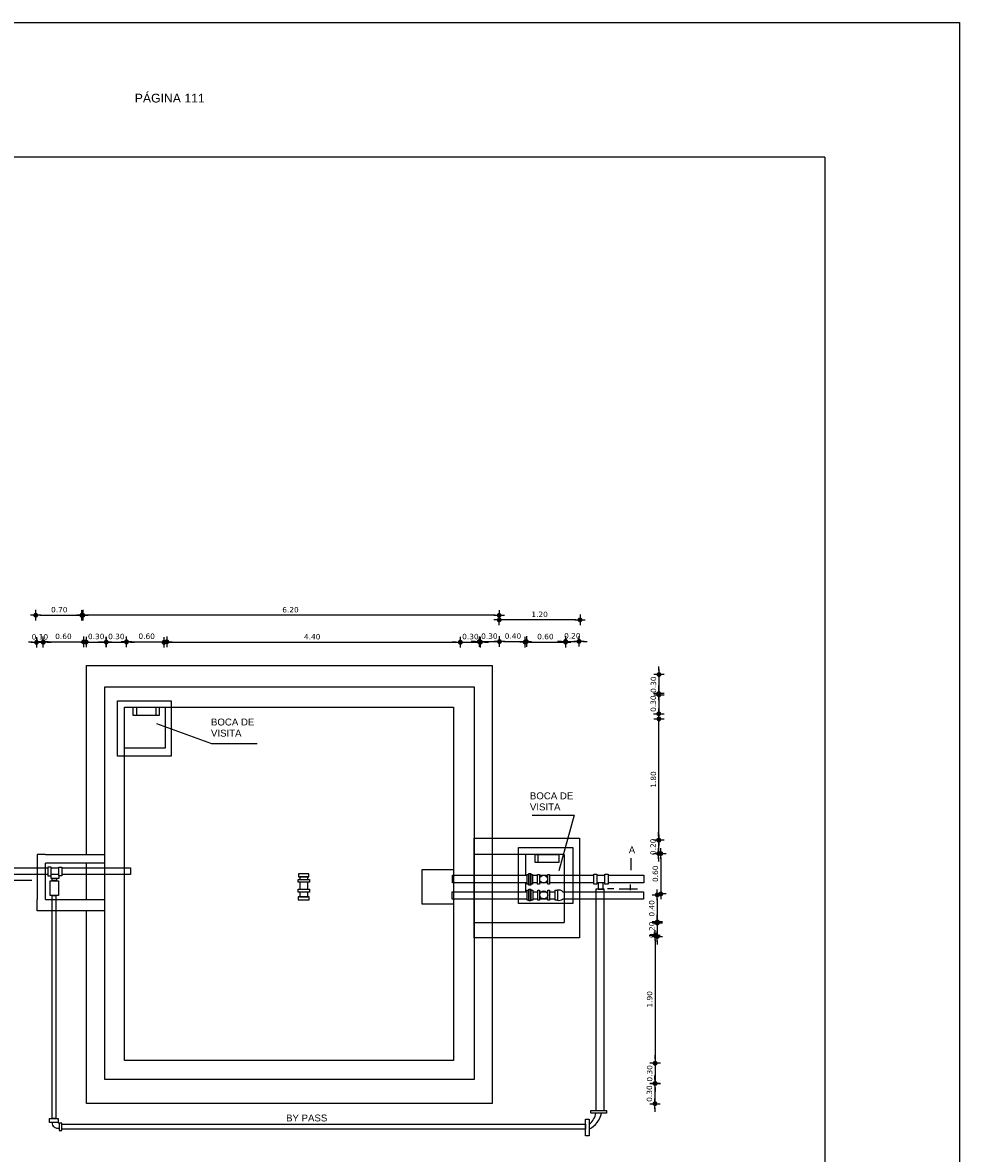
# Model space of a CAD drawing. Header units: metres. Extents: x 1704 to 4131, y 3282 to 4241.
# Tile 12 of 78: x 1916 to 1930, y 4220 to 4237. Entities that reach past the tile are written whole.
import ezdxf

# ---------------------------------------------------------------- set-up
doc = ezdxf.new("R2010")
doc.units = ezdxf.units.M
for name, color, linetype in [('Cota', 7, 'Continuous'), ('Cotas', 7, 'Continuous'), ('Dibujo', 7, 'Continuous'), ('Plano', 1, 'Continuous'), ('Texto', 170, 'Continuous')]:
    doc.layers.add(name, color=color, linetype=linetype)
doc.styles.get("Standard").update_dxf_attribs({"font": 'arial.ttf'})
doc.styles.add('verdana', font='verdana.ttf')
doc.dimstyles.new('ISO', dxfattribs={"dimtxt": 0.08, "dimasz": 0.06, "dimexe": 0.1, "dimexo": 0.1, "dimgap": 0.04, "dimtad": 1, "dimzin": 1, "dimdsep": 46, "dimtxsty": 'verdana', "dimblk1": 'PAB', "dimblk2": 'PAB', "dimsah": 1, "dimcen": 0, "dimse1": 1, "dimse2": 1, "dimclrd": 7, "dimclre": 8, "dimclrt": 7, "dimadec": 0, "dimazin": 0, "dimtfac": 1, "dimtix": 1, "dimtmove": 0, "dimatfit": 3, "dimldrblk": 'PAB', "dimfxl": 0.1, "dimtvp": 1, "dimtolj": 1, "dimtzin": 1, "dimarcsym": 0})

# ---------------------------------------------------------------- blocks, each defined once
blk = doc.blocks.new('PAB')
at = {"layer": 'Cotas'}
for p, q in [((-1.3, 0), (1.3, 0)), ((0, 1.3), (0, -1.3))]:
    blk.add_line(p, q, dxfattribs=at)
at = {"layer": 'Cotas', "const_width": 0.6}
blk.add_lwpolyline([(-0.3, 0, 1), (0.3, 0, 1)], format="xyb", close=True, dxfattribs=at)
blk = doc.blocks.new('*D753')
at = {"layer": 'Cota', "color": 7, "lineweight": -2, "transparency": 16777216}
for p, q in [((1916.049, 4227.812), (1915.989, 4227.812)), ((1916.109, 4227.812), (1916.209, 4227.812)), ((1916.269, 4227.812), (1916.329, 4227.812))]:
    blk.add_line(p, q, dxfattribs=at)
at = {"layer": 'Defpoints', "color": 0, "transparency": 16777216}
for p in [(1916.109, 4227.818), (1916.209, 4227.818), (1916.209, 4227.812)]:
    blk.add_point(p, dxfattribs=at)
at = {"layer": 'Cota', "color": 7, "lineweight": -2, "transparency": 16777216, "xscale": 0.06, "yscale": 0.06, "zscale": 0.06}
blk.add_blockref('PAB', (1916.109, 4227.812), dxfattribs=at)
at = {"layer": 'Cota', "color": 7, "lineweight": -2, "transparency": 16777216, "xscale": 0.06, "yscale": 0.06, "zscale": 0.06, "rotation": 180}
blk.add_blockref('PAB', (1916.209, 4227.812), dxfattribs=at)
at = {"layer": 'Cota', "color": 7, "transparency": 16777216, "insert": (1916.159, 4227.893), "char_height": 0.08, "attachment_point": 5, "style": 'verdana'}
blk.add_mtext('\\A1;0.10', dxfattribs=at)
blk = doc.blocks.new('*D754')
at = {"layer": 'Cota', "color": 7, "lineweight": -2, "transparency": 16777216}
blk.add_line((1916.269, 4227.818), (1916.749, 4227.818), dxfattribs=at)
at = {"layer": 'Defpoints', "color": 0, "transparency": 16777216}
for p in [(1916.209, 4227.812), (1916.809, 4227.818), (1916.809, 4227.812)]:
    blk.add_point(p, dxfattribs=at)
at = {"layer": 'Cota', "color": 7, "lineweight": -2, "transparency": 16777216, "xscale": 0.06, "yscale": 0.06, "zscale": 0.06, "rotation": 180}
blk.add_blockref('PAB', (1916.209, 4227.818), dxfattribs=at)
at = {"layer": 'Cota', "color": 7, "lineweight": -2, "transparency": 16777216, "xscale": 0.06, "yscale": 0.06, "zscale": 0.06}
blk.add_blockref('PAB', (1916.809, 4227.818), dxfattribs=at)
at = {"layer": 'Cota', "color": 7, "transparency": 16777216, "insert": (1916.509, 4227.9), "char_height": 0.08, "attachment_point": 5, "style": 'verdana'}
blk.add_mtext('\\A1;0.60', dxfattribs=at)
blk = doc.blocks.new('*D755')
at = {"layer": 'Cota', "color": 7, "lineweight": -2, "transparency": 16777216}
for p, q in [((1916.785, 4227.816), (1916.725, 4227.816)), ((1916.845, 4227.816), (1917.145, 4227.816)), ((1917.205, 4227.816), (1917.265, 4227.816))]:
    blk.add_line(p, q, dxfattribs=at)
at = {"layer": 'Defpoints', "color": 0, "transparency": 16777216}
for p in [(1916.845, 4227.818), (1917.145, 4227.818), (1917.145, 4227.816)]:
    blk.add_point(p, dxfattribs=at)
at = {"layer": 'Cota', "color": 7, "lineweight": -2, "transparency": 16777216, "xscale": 0.06, "yscale": 0.06, "zscale": 0.06}
blk.add_blockref('PAB', (1916.845, 4227.816), dxfattribs=at)
at = {"layer": 'Cota', "color": 7, "lineweight": -2, "transparency": 16777216, "xscale": 0.06, "yscale": 0.06, "zscale": 0.06, "rotation": 180}
blk.add_blockref('PAB', (1917.145, 4227.816), dxfattribs=at)
at = {"layer": 'Cota', "color": 7, "transparency": 16777216, "insert": (1916.995, 4227.898), "char_height": 0.08, "attachment_point": 5, "style": 'verdana'}
blk.add_mtext('\\A1;0.30', dxfattribs=at)
blk = doc.blocks.new('*D756')
at = {"layer": 'Cota', "color": 7, "lineweight": -2, "transparency": 16777216}
for p, q in [((1917.085, 4227.816), (1917.025, 4227.816)), ((1917.145, 4227.816), (1917.445, 4227.816)), ((1917.505, 4227.816), (1917.565, 4227.816))]:
    blk.add_line(p, q, dxfattribs=at)
at = {"layer": 'Defpoints', "color": 0, "transparency": 16777216}
for p in [(1917.145, 4227.816), (1917.445, 4227.816), (1917.445, 4227.816)]:
    blk.add_point(p, dxfattribs=at)
at = {"layer": 'Cota', "color": 7, "lineweight": -2, "transparency": 16777216, "xscale": 0.06, "yscale": 0.06, "zscale": 0.06}
blk.add_blockref('PAB', (1917.145, 4227.816), dxfattribs=at)
at = {"layer": 'Cota', "color": 7, "lineweight": -2, "transparency": 16777216, "xscale": 0.06, "yscale": 0.06, "zscale": 0.06, "rotation": 180}
blk.add_blockref('PAB', (1917.445, 4227.816), dxfattribs=at)
at = {"layer": 'Cota', "color": 7, "transparency": 16777216, "insert": (1917.295, 4227.898), "char_height": 0.08, "attachment_point": 5, "style": 'verdana'}
blk.add_mtext('\\A1;0.30', dxfattribs=at)
blk = doc.blocks.new('*D757')
at = {"layer": 'Cota', "color": 7, "lineweight": -2, "transparency": 16777216}
blk.add_line((1917.505, 4227.82), (1917.985, 4227.82), dxfattribs=at)
at = {"layer": 'Defpoints', "color": 0, "transparency": 16777216}
for p in [(1917.445, 4227.816), (1918.045, 4227.82), (1918.045, 4227.816)]:
    blk.add_point(p, dxfattribs=at)
at = {"layer": 'Cota', "color": 7, "lineweight": -2, "transparency": 16777216, "xscale": 0.06, "yscale": 0.06, "zscale": 0.06, "rotation": 180}
blk.add_blockref('PAB', (1917.445, 4227.82), dxfattribs=at)
at = {"layer": 'Cota', "color": 7, "lineweight": -2, "transparency": 16777216, "xscale": 0.06, "yscale": 0.06, "zscale": 0.06}
blk.add_blockref('PAB', (1918.045, 4227.82), dxfattribs=at)
at = {"layer": 'Cota', "color": 7, "transparency": 16777216, "insert": (1917.745, 4227.902), "char_height": 0.08, "attachment_point": 5, "style": 'verdana'}
blk.add_mtext('\\A1;0.60', dxfattribs=at)
blk = doc.blocks.new('*D758')
at = {"layer": 'Cota', "color": 7, "lineweight": -2, "transparency": 16777216}
blk.add_line((1918.063, 4227.812), (1922.343, 4227.812), dxfattribs=at)
at = {"layer": 'Defpoints', "color": 0, "transparency": 16777216}
for p in [(1918.003, 4227.816), (1922.403, 4227.816), (1922.403, 4227.812)]:
    blk.add_point(p, dxfattribs=at)
at = {"layer": 'Cota', "color": 7, "lineweight": -2, "transparency": 16777216, "xscale": 0.06, "yscale": 0.06, "zscale": 0.06, "rotation": 180}
blk.add_blockref('PAB', (1918.003, 4227.812), dxfattribs=at)
at = {"layer": 'Cota', "color": 7, "lineweight": -2, "transparency": 16777216, "xscale": 0.06, "yscale": 0.06, "zscale": 0.06}
blk.add_blockref('PAB', (1922.403, 4227.812), dxfattribs=at)
at = {"layer": 'Cota', "color": 7, "transparency": 16777216, "insert": (1920.203, 4227.894), "char_height": 0.08, "attachment_point": 5, "style": 'verdana'}
blk.add_mtext('\\A1;4.40', dxfattribs=at)
blk = doc.blocks.new('*D759')
at = {"layer": 'Cota', "color": 7, "lineweight": -2, "transparency": 16777216}
for p, q in [((1922.343, 4227.815), (1922.283, 4227.815)), ((1922.403, 4227.815), (1922.703, 4227.815)), ((1922.763, 4227.815), (1922.823, 4227.815))]:
    blk.add_line(p, q, dxfattribs=at)
at = {"layer": 'Defpoints', "color": 0, "transparency": 16777216}
for p in [(1922.403, 4227.812), (1922.703, 4227.815), (1922.703, 4227.812)]:
    blk.add_point(p, dxfattribs=at)
at = {"layer": 'Cota', "color": 7, "lineweight": -2, "transparency": 16777216, "xscale": 0.06, "yscale": 0.06, "zscale": 0.06}
blk.add_blockref('PAB', (1922.403, 4227.815), dxfattribs=at)
at = {"layer": 'Cota', "color": 7, "lineweight": -2, "transparency": 16777216, "xscale": 0.06, "yscale": 0.06, "zscale": 0.06, "rotation": 180}
blk.add_blockref('PAB', (1922.703, 4227.815), dxfattribs=at)
at = {"layer": 'Cota', "color": 7, "transparency": 16777216, "insert": (1922.553, 4227.897), "char_height": 0.08, "attachment_point": 5, "style": 'verdana'}
blk.add_mtext('\\A1;0.30', dxfattribs=at)
blk = doc.blocks.new('*D760')
at = {"layer": 'Cota', "color": 7, "lineweight": -2, "transparency": 16777216}
for p, q in [((1922.625, 4227.822), (1922.565, 4227.822)), ((1922.685, 4227.822), (1922.985, 4227.822)), ((1923.045, 4227.822), (1923.105, 4227.822))]:
    blk.add_line(p, q, dxfattribs=at)
at = {"layer": 'Defpoints', "color": 0, "transparency": 16777216}
for p in [(1922.685, 4227.815), (1922.985, 4227.822), (1922.985, 4227.815)]:
    blk.add_point(p, dxfattribs=at)
at = {"layer": 'Cota', "color": 7, "lineweight": -2, "transparency": 16777216, "xscale": 0.06, "yscale": 0.06, "zscale": 0.06}
blk.add_blockref('PAB', (1922.685, 4227.822), dxfattribs=at)
at = {"layer": 'Cota', "color": 7, "lineweight": -2, "transparency": 16777216, "xscale": 0.06, "yscale": 0.06, "zscale": 0.06, "rotation": 180}
blk.add_blockref('PAB', (1922.985, 4227.822), dxfattribs=at)
at = {"layer": 'Cota', "color": 7, "transparency": 16777216, "insert": (1922.835, 4227.903), "char_height": 0.08, "attachment_point": 5, "style": 'verdana'}
blk.add_mtext('\\A1;0.30', dxfattribs=at)
blk = doc.blocks.new('*D761')
at = {"layer": 'Cota', "color": 7, "lineweight": -2, "transparency": 16777216}
blk.add_line((1923.045, 4227.823), (1923.325, 4227.823), dxfattribs=at)
at = {"layer": 'Defpoints', "color": 0, "transparency": 16777216}
for p in [(1922.985, 4227.822), (1923.385, 4227.823), (1923.385, 4227.822)]:
    blk.add_point(p, dxfattribs=at)
at = {"layer": 'Cota', "color": 7, "lineweight": -2, "transparency": 16777216, "xscale": 0.06, "yscale": 0.06, "zscale": 0.06, "rotation": 180}
blk.add_blockref('PAB', (1922.985, 4227.823), dxfattribs=at)
at = {"layer": 'Cota', "color": 7, "lineweight": -2, "transparency": 16777216, "xscale": 0.06, "yscale": 0.06, "zscale": 0.06}
blk.add_blockref('PAB', (1923.385, 4227.823), dxfattribs=at)
at = {"layer": 'Cota', "color": 7, "transparency": 16777216, "insert": (1923.185, 4227.905), "char_height": 0.08, "attachment_point": 5, "style": 'verdana'}
blk.add_mtext('\\A1;0.40', dxfattribs=at)
blk = doc.blocks.new('*D762')
at = {"layer": 'Cota', "color": 7, "lineweight": -2, "transparency": 16777216}
blk.add_line((1923.427, 4227.815), (1923.907, 4227.815), dxfattribs=at)
at = {"layer": 'Defpoints', "color": 0, "transparency": 16777216}
for p in [(1923.367, 4227.823), (1923.967, 4227.823), (1923.967, 4227.815)]:
    blk.add_point(p, dxfattribs=at)
at = {"layer": 'Cota', "color": 7, "lineweight": -2, "transparency": 16777216, "xscale": 0.06, "yscale": 0.06, "zscale": 0.06, "rotation": 180}
blk.add_blockref('PAB', (1923.367, 4227.815), dxfattribs=at)
at = {"layer": 'Cota', "color": 7, "lineweight": -2, "transparency": 16777216, "xscale": 0.06, "yscale": 0.06, "zscale": 0.06}
blk.add_blockref('PAB', (1923.967, 4227.815), dxfattribs=at)
at = {"layer": 'Cota', "color": 7, "transparency": 16777216, "insert": (1923.667, 4227.897), "char_height": 0.08, "attachment_point": 5, "style": 'verdana'}
blk.add_mtext('\\A1;0.60', dxfattribs=at)
blk = doc.blocks.new('*D763')
at = {"layer": 'Cota', "color": 7, "lineweight": -2, "transparency": 16777216}
for p, q in [((1923.907, 4227.826), (1923.847, 4227.826)), ((1923.967, 4227.826), (1924.167, 4227.826)), ((1924.227, 4227.826), (1924.287, 4227.826))]:
    blk.add_line(p, q, dxfattribs=at)
at = {"layer": 'Defpoints', "color": 0, "transparency": 16777216}
for p in [(1923.967, 4227.815), (1924.167, 4227.826), (1924.167, 4227.815)]:
    blk.add_point(p, dxfattribs=at)
at = {"layer": 'Cota', "color": 7, "lineweight": -2, "transparency": 16777216, "xscale": 0.06, "yscale": 0.06, "zscale": 0.06}
blk.add_blockref('PAB', (1923.967, 4227.826), dxfattribs=at)
at = {"layer": 'Cota', "color": 7, "lineweight": -2, "transparency": 16777216, "xscale": 0.06, "yscale": 0.06, "zscale": 0.06, "rotation": 180}
blk.add_blockref('PAB', (1924.167, 4227.826), dxfattribs=at)
at = {"layer": 'Cota', "color": 7, "transparency": 16777216, "insert": (1924.067, 4227.907), "char_height": 0.08, "attachment_point": 5, "style": 'verdana'}
blk.add_mtext('\\A1;0.20', dxfattribs=at)
blk = doc.blocks.new('*D764')
at = {"layer": 'Cota', "color": 7, "lineweight": -2, "transparency": 16777216}
blk.add_line((1924.121, 4228.145), (1923.041, 4228.145), dxfattribs=at)
at = {"layer": 'Defpoints', "color": 0, "transparency": 16777216}
for p in [(1922.981, 4228.145), (1922.981, 4228.122), (1924.181, 4228.122)]:
    blk.add_point(p, dxfattribs=at)
at = {"layer": 'Cota', "color": 7, "lineweight": -2, "transparency": 16777216, "xscale": 0.06, "yscale": 0.06, "zscale": 0.06, "rotation": 180}
blk.add_blockref('PAB', (1922.981, 4228.145), dxfattribs=at)
at = {"layer": 'Cota', "color": 7, "lineweight": -2, "transparency": 16777216, "xscale": 0.06, "yscale": 0.06, "zscale": 0.06}
blk.add_blockref('PAB', (1924.181, 4228.145), dxfattribs=at)
at = {"layer": 'Cota', "color": 7, "transparency": 16777216, "insert": (1923.581, 4228.227), "char_height": 0.08, "attachment_point": 5, "style": 'verdana'}
blk.add_mtext('\\A1;1.20', dxfattribs=at)
blk = doc.blocks.new('*D765')
at = {"layer": 'Cota', "color": 7, "lineweight": -2, "transparency": 16777216}
blk.add_line((1922.921, 4228.213), (1916.841, 4228.213), dxfattribs=at)
at = {"layer": 'Defpoints', "color": 0, "transparency": 16777216}
for p in [(1916.781, 4228.213), (1916.781, 4228.145), (1922.981, 4228.145)]:
    blk.add_point(p, dxfattribs=at)
at = {"layer": 'Cota', "color": 7, "lineweight": -2, "transparency": 16777216, "xscale": 0.06, "yscale": 0.06, "zscale": 0.06, "rotation": 180}
blk.add_blockref('PAB', (1916.781, 4228.213), dxfattribs=at)
at = {"layer": 'Cota', "color": 7, "lineweight": -2, "transparency": 16777216, "xscale": 0.06, "yscale": 0.06, "zscale": 0.06}
blk.add_blockref('PAB', (1922.981, 4228.213), dxfattribs=at)
at = {"layer": 'Cota', "color": 7, "transparency": 16777216, "insert": (1919.881, 4228.295), "char_height": 0.08, "attachment_point": 5, "style": 'verdana'}
blk.add_mtext('\\A1;6.20', dxfattribs=at)
blk = doc.blocks.new('*D766')
at = {"layer": 'Cota', "color": 7, "lineweight": -2, "transparency": 16777216}
blk.add_line((1916.157, 4228.214), (1916.737, 4228.214), dxfattribs=at)
at = {"layer": 'Defpoints', "color": 0, "transparency": 16777216}
for p in [(1916.097, 4228.225), (1916.797, 4228.225), (1916.797, 4228.214)]:
    blk.add_point(p, dxfattribs=at)
at = {"layer": 'Cota', "color": 7, "lineweight": -2, "transparency": 16777216, "xscale": 0.06, "yscale": 0.06, "zscale": 0.06, "rotation": 180}
blk.add_blockref('PAB', (1916.097, 4228.214), dxfattribs=at)
at = {"layer": 'Cota', "color": 7, "lineweight": -2, "transparency": 16777216, "xscale": 0.06, "yscale": 0.06, "zscale": 0.06}
blk.add_blockref('PAB', (1916.797, 4228.214), dxfattribs=at)
at = {"layer": 'Cota', "color": 7, "transparency": 16777216, "insert": (1916.447, 4228.296), "char_height": 0.08, "attachment_point": 5, "style": 'verdana'}
blk.add_mtext('\\A1;0.70', dxfattribs=at)
blk = doc.blocks.new('*D777')
at = {"layer": 'Cota', "color": 7, "lineweight": -2, "transparency": 16777216}
for p, q in [((1925.354, 4227.393), (1925.354, 4227.453)), ((1925.354, 4227.333), (1925.354, 4227.033)), ((1925.354, 4226.973), (1925.354, 4226.913))]:
    blk.add_line(p, q, dxfattribs=at)
at = {"layer": 'Defpoints', "color": 0, "transparency": 16777216}
for p in [(1925.349, 4227.333), (1925.349, 4227.033), (1925.354, 4227.033)]:
    blk.add_point(p, dxfattribs=at)
at = {"layer": 'Cota', "color": 7, "lineweight": -2, "transparency": 16777216, "xscale": 0.06, "yscale": 0.06, "zscale": 0.06}
for p, rotation in [((1925.354, 4227.333), 270), ((1925.354, 4227.033), 90)]:
    blk.add_blockref('PAB', p, dxfattribs=dict(at, rotation=rotation))
at = {"layer": 'Cota', "color": 7, "transparency": 16777216, "insert": (1925.272, 4227.183), "char_height": 0.08, "attachment_point": 5, "rotation": 90, "style": 'verdana'}
blk.add_mtext('\\A1;0.30', dxfattribs=at)
blk = doc.blocks.new('*D778')
at = {"layer": 'Cota', "color": 7, "lineweight": -2, "transparency": 16777216}
blk.add_line((1925.353, 4224.935), (1925.353, 4226.615), dxfattribs=at)
at = {"layer": 'Defpoints', "color": 0, "transparency": 16777216}
for p in [(1925.34, 4226.675), (1925.353, 4226.675), (1925.34, 4224.875)]:
    blk.add_point(p, dxfattribs=at)
at = {"layer": 'Cota', "color": 7, "lineweight": -2, "transparency": 16777216, "xscale": 0.06, "yscale": 0.06, "zscale": 0.06}
for p, rotation in [((1925.353, 4226.675), 90), ((1925.353, 4224.875), 270)]:
    blk.add_blockref('PAB', p, dxfattribs=dict(at, rotation=rotation))
at = {"layer": 'Cota', "color": 7, "transparency": 16777216, "insert": (1925.271, 4225.775), "char_height": 0.08, "attachment_point": 5, "rotation": 90, "style": 'verdana'}
blk.add_mtext('\\A1;1.80', dxfattribs=at)
blk = doc.blocks.new('*D779')
at = {"layer": 'Cota', "color": 7, "lineweight": -2, "transparency": 16777216}
for p, q in [((1925.351, 4227.111), (1925.351, 4227.171)), ((1925.351, 4227.051), (1925.351, 4226.751)), ((1925.351, 4226.691), (1925.351, 4226.631))]:
    blk.add_line(p, q, dxfattribs=at)
at = {"layer": 'Defpoints', "color": 0, "transparency": 16777216}
for p in [(1925.354, 4227.051), (1925.351, 4226.751), (1925.354, 4226.751)]:
    blk.add_point(p, dxfattribs=at)
at = {"layer": 'Cota', "color": 7, "lineweight": -2, "transparency": 16777216, "xscale": 0.06, "yscale": 0.06, "zscale": 0.06}
for p, rotation in [((1925.351, 4227.051), 270), ((1925.351, 4226.751), 90)]:
    blk.add_blockref('PAB', p, dxfattribs=dict(at, rotation=rotation))
at = {"layer": 'Cota', "color": 7, "transparency": 16777216, "insert": (1925.27, 4226.901), "char_height": 0.08, "attachment_point": 5, "rotation": 90, "style": 'verdana'}
blk.add_mtext('\\A1;0.30', dxfattribs=at)
blk = doc.blocks.new('*D780')
at = {"layer": 'Cota', "color": 7, "lineweight": -2, "transparency": 16777216}
for p, q in [((1925.349, 4224.935), (1925.349, 4224.995)), ((1925.349, 4224.875), (1925.349, 4224.675)), ((1925.349, 4224.615), (1925.349, 4224.555))]:
    blk.add_line(p, q, dxfattribs=at)
at = {"layer": 'Defpoints', "color": 0, "transparency": 16777216}
for p in [(1925.353, 4224.875), (1925.349, 4224.675), (1925.353, 4224.675)]:
    blk.add_point(p, dxfattribs=at)
at = {"layer": 'Cota', "color": 7, "lineweight": -2, "transparency": 16777216, "xscale": 0.06, "yscale": 0.06, "zscale": 0.06}
for p, rotation in [((1925.349, 4224.875), 270), ((1925.349, 4224.675), 90)]:
    blk.add_blockref('PAB', p, dxfattribs=dict(at, rotation=rotation))
at = {"layer": 'Cota', "color": 7, "transparency": 16777216, "insert": (1925.267, 4224.775), "char_height": 0.08, "attachment_point": 5, "rotation": 90, "style": 'verdana'}
blk.add_mtext('\\A1;0.20', dxfattribs=at)
blk = doc.blocks.new('*D781')
at = {"layer": 'Cota', "color": 7, "lineweight": -2, "transparency": 16777216}
blk.add_line((1925.381, 4224.615), (1925.381, 4224.135), dxfattribs=at)
at = {"layer": 'Defpoints', "color": 0, "transparency": 16777216}
for p in [(1925.349, 4224.675), (1925.349, 4224.075), (1925.381, 4224.075)]:
    blk.add_point(p, dxfattribs=at)
at = {"layer": 'Cota', "color": 7, "lineweight": -2, "transparency": 16777216, "xscale": 0.06, "yscale": 0.06, "zscale": 0.06}
for p, rotation in [((1925.381, 4224.675), 90), ((1925.381, 4224.075), 270)]:
    blk.add_blockref('PAB', p, dxfattribs=dict(at, rotation=rotation))
at = {"layer": 'Cota', "color": 7, "transparency": 16777216, "insert": (1925.3, 4224.375), "char_height": 0.08, "attachment_point": 5, "rotation": 90, "style": 'verdana'}
blk.add_mtext('\\A1;0.60', dxfattribs=at)
blk = doc.blocks.new('*D782')
at = {"layer": 'Cota', "color": 7, "lineweight": -2, "transparency": 16777216}
blk.add_line((1925.329, 4224.001), (1925.329, 4223.721), dxfattribs=at)
at = {"layer": 'Defpoints', "color": 0, "transparency": 16777216}
for p in [(1925.321, 4224.061), (1925.321, 4223.661), (1925.329, 4223.661)]:
    blk.add_point(p, dxfattribs=at)
at = {"layer": 'Cota', "color": 7, "lineweight": -2, "transparency": 16777216, "xscale": 0.06, "yscale": 0.06, "zscale": 0.06}
for p, rotation in [((1925.329, 4224.061), 90), ((1925.329, 4223.661), 270)]:
    blk.add_blockref('PAB', p, dxfattribs=dict(at, rotation=rotation))
at = {"layer": 'Cota', "color": 7, "transparency": 16777216, "insert": (1925.247, 4223.861), "char_height": 0.08, "attachment_point": 5, "rotation": 90, "style": 'verdana'}
blk.add_mtext('\\A1;0.40', dxfattribs=at)
blk = doc.blocks.new('*D783')
at = {"layer": 'Cota', "color": 7, "lineweight": -2, "transparency": 16777216}
for p, q in [((1925.329, 4223.703), (1925.329, 4223.763)), ((1925.329, 4223.643), (1925.329, 4223.443)), ((1925.329, 4223.383), (1925.329, 4223.323))]:
    blk.add_line(p, q, dxfattribs=at)
at = {"layer": 'Defpoints', "color": 0, "transparency": 16777216}
for p in [(1925.329, 4223.643), (1925.329, 4223.443), (1925.329, 4223.443)]:
    blk.add_point(p, dxfattribs=at)
at = {"layer": 'Cota', "color": 7, "lineweight": -2, "transparency": 16777216, "xscale": 0.06, "yscale": 0.06, "zscale": 0.06}
for p, rotation in [((1925.329, 4223.643), 270), ((1925.329, 4223.443), 90)]:
    blk.add_blockref('PAB', p, dxfattribs=dict(at, rotation=rotation))
at = {"layer": 'Cota', "color": 7, "transparency": 16777216, "insert": (1925.248, 4223.543), "char_height": 0.08, "attachment_point": 5, "rotation": 90, "style": 'verdana'}
blk.add_mtext('\\A1;0.20', dxfattribs=at)
blk = doc.blocks.new('*D784')
at = {"layer": 'Cota', "color": 7, "lineweight": -2, "transparency": 16777216}
blk.add_line((1925.296, 4223.401), (1925.296, 4221.621), dxfattribs=at)
at = {"layer": 'Defpoints', "color": 0, "transparency": 16777216}
for p in [(1925.329, 4223.461), (1925.296, 4221.561), (1925.329, 4221.561)]:
    blk.add_point(p, dxfattribs=at)
at = {"layer": 'Cota', "color": 7, "lineweight": -2, "transparency": 16777216, "xscale": 0.06, "yscale": 0.06, "zscale": 0.06}
for p, rotation in [((1925.296, 4223.461), 90), ((1925.296, 4221.561), 270)]:
    blk.add_blockref('PAB', p, dxfattribs=dict(at, rotation=rotation))
at = {"layer": 'Cota', "color": 7, "transparency": 16777216, "insert": (1925.215, 4222.511), "char_height": 0.08, "attachment_point": 5, "rotation": 90, "style": 'verdana'}
blk.add_mtext('\\A1;1.90', dxfattribs=at)
blk = doc.blocks.new('*D785')
at = {"layer": 'Cota', "color": 7, "lineweight": -2, "transparency": 16777216}
for p, q in [((1925.298, 4221.621), (1925.298, 4221.681)), ((1925.298, 4221.561), (1925.298, 4221.261)), ((1925.298, 4221.201), (1925.298, 4221.141))]:
    blk.add_line(p, q, dxfattribs=at)
at = {"layer": 'Defpoints', "color": 0, "transparency": 16777216}
for p in [(1925.296, 4221.561), (1925.296, 4221.261), (1925.298, 4221.261)]:
    blk.add_point(p, dxfattribs=at)
at = {"layer": 'Cota', "color": 7, "lineweight": -2, "transparency": 16777216, "xscale": 0.06, "yscale": 0.06, "zscale": 0.06}
for p, rotation in [((1925.298, 4221.561), 270), ((1925.298, 4221.261), 90)]:
    blk.add_blockref('PAB', p, dxfattribs=dict(at, rotation=rotation))
at = {"layer": 'Cota', "color": 7, "transparency": 16777216, "insert": (1925.216, 4221.411), "char_height": 0.08, "attachment_point": 5, "rotation": 90, "style": 'verdana'}
blk.add_mtext('\\A1;0.30', dxfattribs=at)
blk = doc.blocks.new('*D786')
at = {"layer": 'Cota', "color": 7, "lineweight": -2, "transparency": 16777216}
for p, q in [((1925.294, 4221.321), (1925.294, 4221.381)), ((1925.294, 4221.261), (1925.294, 4220.961)), ((1925.294, 4220.901), (1925.294, 4220.841))]:
    blk.add_line(p, q, dxfattribs=at)
at = {"layer": 'Defpoints', "color": 0, "transparency": 16777216}
for p in [(1925.316, 4221.261), (1925.294, 4220.961), (1925.316, 4220.961)]:
    blk.add_point(p, dxfattribs=at)
at = {"layer": 'Cota', "color": 7, "lineweight": -2, "transparency": 16777216, "xscale": 0.06, "yscale": 0.06, "zscale": 0.06}
for p, rotation in [((1925.294, 4221.261), 270), ((1925.294, 4220.961), 90)]:
    blk.add_blockref('PAB', p, dxfattribs=dict(at, rotation=rotation))
at = {"layer": 'Cota', "color": 7, "transparency": 16777216, "insert": (1925.212, 4221.111), "char_height": 0.08, "attachment_point": 5, "rotation": 90, "style": 'verdana'}
blk.add_mtext('\\A1;0.30', dxfattribs=at)

msp = doc.modelspace()

# ---------------------------------------------------------------- linework, layer by layer
at = {"layer": 'Dibujo', "color": 0, "linetype": 'ByBlock'}
for p, q in [((1908.816, 4237.014), (1929.816, 4237.014)), ((1929.816, 4237.014), (1929.816, 4207.314)), ((1927.816, 4235.014), (1910.816, 4235.014)), ((1927.816, 4235.014), (1927.816, 4209.314))]:
    msp.add_line(p, q, dxfattribs=at)
at = {"layer": 'Plano'}
for p, q in [((1923.37, 4224.663), (1923.37, 4224.353)), ((1923.557, 4224.663), (1923.557, 4224.544)), ((1923.37, 4224.238), (1923.37, 4224.108)), ((1916.43, 4220.68), (1916.443, 4220.671))]:
    msp.add_line(p, q, dxfattribs=at)
for points in [[(1916.849, 4224.663), (1916.849, 4227.467), (1922.875, 4227.467), (1922.875, 4220.964), (1916.849, 4220.964), (1916.849, 4223.824)], [(1916.242, 4224.663), (1916.117, 4224.663), (1916.117, 4223.992)], [(1916.242, 4224.663), (1917.124, 4224.663)], [(1916.242, 4223.992), (1916.242, 4224.532)], [(1917.124, 4224.532), (1916.242, 4224.532)], [(1916.849, 4223.992), (1916.849, 4224.532)], [(1923.946, 4224.663), (1922.608, 4224.663)], [(1923.946, 4224.663), (1923.946, 4223.651)], [(1916.278, 4224.363), (1915.682, 4224.363), (1915.682, 4224.461), (1916.278, 4224.461)], [(1916.328, 4224.461), (1916.438, 4224.461)], [(1916.438, 4224.363), (1916.328, 4224.363)], [(1916.483, 4224.461), (1917.503, 4224.461), (1917.503, 4224.363), (1916.483, 4224.363)], [(1922.301, 4223.924), (1921.838, 4223.924), (1921.838, 4224.436), (1922.301, 4224.436)], [(1916.438, 4224.343), (1916.438, 4224.305), (1916.328, 4224.305), (1916.328, 4224.343)], [(1920.138, 4224.292), (1920.138, 4224.328), (1920.019, 4224.328), (1920.019, 4224.292)], [(1920.019, 4224.248), (1920.019, 4224.146)], [(1920.138, 4224.146), (1920.138, 4224.248)], [(1923.394, 4224.238), (1922.285, 4224.238), (1922.285, 4224.353), (1923.394, 4224.353)], [(1923.477, 4224.353), (1923.552, 4224.353)], [(1923.552, 4224.238), (1923.477, 4224.238)], [(1923.579, 4224.353), (1923.701, 4224.353)], [(1923.701, 4224.238), (1923.579, 4224.238)], [(1923.727, 4224.353), (1924.384, 4224.353)], [(1924.384, 4224.238), (1923.727, 4224.238)], [(1924.433, 4224.353), (1924.549, 4224.353)], [(1924.549, 4224.238), (1924.433, 4224.238)], [(1924.598, 4224.353), (1925.131, 4224.353), (1925.131, 4224.238), (1924.598, 4224.238)], [(1920.019, 4224.102), (1920.019, 4224.03), (1920.138, 4224.03), (1920.138, 4224.102)], [(1923.394, 4223.998), (1922.284, 4223.998), (1922.284, 4224.108), (1923.394, 4224.108)], [(1923.478, 4224.108), (1923.554, 4224.108)], [(1923.581, 4224.108), (1923.703, 4224.108)], [(1923.73, 4224.108), (1923.81, 4224.108)], [(1923.928, 4224.108), (1925.125, 4224.108), (1925.125, 4223.998), (1923.926, 4223.998)], [(1917.124, 4223.824), (1916.117, 4223.824), (1916.117, 4223.992)], [(1916.242, 4223.992), (1917.124, 4223.992)], [(1923.554, 4223.998), (1923.478, 4223.998)], [(1923.703, 4223.998), (1923.581, 4223.998)], [(1923.81, 4223.998), (1923.73, 4223.998)], [(1922.608, 4223.651), (1923.946, 4223.651)]]:
    msp.add_lwpolyline(points, dxfattribs=at)
for points in [[(1917.124, 4227.151), (1922.608, 4227.151), (1922.608, 4221.32), (1917.124, 4221.32)], [(1917.311, 4226.945), (1918.107, 4226.945), (1918.107, 4226.119), (1917.311, 4226.119)], [(1917.416, 4226.848), (1922.301, 4226.848), (1922.301, 4221.601), (1917.416, 4221.601)], [(1917.416, 4226.848), (1918.019, 4226.848), (1918.019, 4226.239), (1917.416, 4226.239)], [(1917.542, 4226.848), (1917.93, 4226.848), (1917.93, 4226.724), (1917.542, 4226.724)], [(1917.599, 4226.848), (1917.879, 4226.848), (1917.879, 4226.724), (1917.599, 4226.724)], [(1922.608, 4224.902), (1924.174, 4224.902), (1924.174, 4223.426), (1922.608, 4223.426)], [(1923.268, 4224.763), (1924.074, 4224.763), (1924.074, 4223.934), (1923.268, 4223.934)], [(1923.514, 4224.663), (1923.866, 4224.663), (1923.866, 4224.544), (1923.514, 4224.544)], [(1916.328, 4224.475), (1916.278, 4224.475), (1916.278, 4224.343), (1916.328, 4224.343)], [(1916.438, 4224.475), (1916.483, 4224.475), (1916.483, 4224.343), (1916.438, 4224.343)], [(1920.001, 4224.328), (1920.155, 4224.328), (1920.155, 4224.375), (1920.001, 4224.375)], [(1923.394, 4224.366), (1923.42, 4224.366), (1923.42, 4224.219), (1923.394, 4224.219)], [(1923.42, 4224.38), (1923.451, 4224.38), (1923.451, 4224.207), (1923.42, 4224.207)], [(1923.451, 4224.366), (1923.477, 4224.366), (1923.477, 4224.219), (1923.451, 4224.219)], [(1923.552, 4224.366), (1923.579, 4224.366), (1923.579, 4224.219), (1923.552, 4224.219)], [(1923.701, 4224.366), (1923.727, 4224.366), (1923.727, 4224.219), (1923.701, 4224.219)], [(1924.384, 4224.369), (1924.433, 4224.369), (1924.433, 4224.22), (1924.384, 4224.22)], [(1924.549, 4224.369), (1924.598, 4224.369), (1924.598, 4224.22), (1924.549, 4224.22)], [(1916.314, 4224.269), (1916.436, 4224.269), (1916.436, 4224.053), (1916.314, 4224.053)], [(1916.341, 4224.305), (1916.407, 4224.305), (1916.407, 4224.269), (1916.341, 4224.269)], [(1919.995, 4224.292), (1920.163, 4224.292), (1920.163, 4224.248), (1919.995, 4224.248)], [(1924.525, 4224.238), (1924.453, 4224.238), (1924.453, 4224.145), (1924.525, 4224.145)], [(1916.339, 4224.053), (1916.394, 4224.053), (1916.394, 4220.739), (1916.339, 4220.739)], [(1919.995, 4224.146), (1920.163, 4224.146), (1920.163, 4224.102), (1919.995, 4224.102)], [(1920.156, 4224.03), (1919.997, 4224.03), (1919.997, 4223.987), (1920.156, 4223.987)], [(1923.394, 4224.132), (1923.421, 4224.132), (1923.421, 4223.985), (1923.394, 4223.985)], [(1923.421, 4224.146), (1923.451, 4224.146), (1923.451, 4223.973), (1923.421, 4223.973)], [(1923.451, 4224.132), (1923.478, 4224.132), (1923.478, 4223.985), (1923.451, 4223.985)], [(1923.554, 4224.132), (1923.581, 4224.132), (1923.581, 4223.985), (1923.554, 4223.985)], [(1923.703, 4224.132), (1923.73, 4224.132), (1923.73, 4223.985), (1923.703, 4223.985)], [(1923.81, 4224.132), (1923.845, 4224.132), (1923.845, 4223.985), (1923.81, 4223.985)], [(1924.418, 4220.862), (1924.539, 4220.862), (1924.539, 4224.145), (1924.418, 4224.145)], [(1924.344, 4220.862), (1924.575, 4220.862), (1924.575, 4220.821), (1924.344, 4220.821)], [(1916.3, 4220.739), (1916.43, 4220.739), (1916.43, 4220.68), (1916.3, 4220.68)], [(1916.487, 4220.671), (1916.443, 4220.671), (1916.443, 4220.565), (1916.487, 4220.565)], [(1924.263, 4220.733), (1924.318, 4220.733), (1924.318, 4220.481), (1924.263, 4220.481)], [(1916.487, 4220.658), (1924.263, 4220.658), (1924.263, 4220.581), (1916.487, 4220.581)]]:
    msp.add_lwpolyline(points, close=True, dxfattribs=at)
for centre in [(1923.641, 4224.295), (1923.643, 4224.061)]:
    msp.add_circle(centre, 0.0591, dxfattribs=at)
for centre, radius, start, end in [((1923.863, 4224.041), 0.0928, 45.5774, 101.3357), ((1923.873, 4224.065), 0.0854, 250.6105, 308.277), ((1916.427, 4220.686), 0.0899, 183.5534, 280.4026), ((1924.155, 4220.87), 0.268, 307.5656, 349.29), ((1924.151, 4220.898), 0.358, 297.7635, 347.5465)]:
    msp.add_arc(centre, radius, start, end, dxfattribs=at)
at = {"layer": 'Texto'}
for p, q in [((1918.713, 4226.303), (1917.896, 4226.603)), ((1919.386, 4226.303), (1918.713, 4226.303)), ((1923.469, 4225.245), (1924.096, 4225.245)), ((1924.096, 4225.245), (1923.865, 4224.417)), ((1924.936, 4224.608), (1924.936, 4224.429)), ((1915.47, 4224.281), (1916.04, 4224.281)), ((1924.926, 4224.215), (1924.926, 4224.13)), ((1924.681, 4224.15), (1924.588, 4224.15)), ((1925.033, 4224.148), (1924.762, 4224.148))]:
    msp.add_line(p, q, dxfattribs=at)

# ---------------------------------------------------------------- texts
at = {"layer": 'Dibujo', "color": 0, "linetype": 'ByBlock', "insert": (1917.568, 4235.958), "char_height": 0.13, "width": 2.90393, "attachment_point": 1}
msp.add_mtext('PÁGINA 111', dxfattribs=at)
at = {"layer": 'Texto'}
for s, height, p in [('BOCA DE ', 0.1025, (1918.7, 4226.577)), ('VISITA', 0.1025, (1918.7, 4226.412)), ('BOCA DE ', 0.1025, (1923.437, 4225.481)), ('VISITA', 0.1025, (1923.437, 4225.316)), ('A', 0.102, (1924.905, 4224.678)), ('BY PASS', 0.1025, (1919.815, 4220.697))]:
    msp.add_text(s, height=height, dxfattribs=at).set_placement(p)

# ---------------------------------------------------------------- dimensions: what is measured, and where the dimension line sits
at = {"layer": 'Cota'}
for base, p1, p2, picture, middle in [((1916.797, 4228.214), (1916.097, 4228.225), (1916.797, 4228.225), '*D766', (1916.447, 4228.296)), ((1916.781, 4228.213), (1922.981, 4228.145), (1916.781, 4228.145), '*D765', (1919.881, 4228.295)), ((1922.981, 4228.145), (1924.181, 4228.122), (1922.981, 4228.122), '*D764', (1923.581, 4228.227)), ((1916.209, 4227.812), (1916.109, 4227.818), (1916.209, 4227.818), '*D753', (1916.159, 4227.893)), ((1916.809, 4227.818), (1916.209, 4227.812), (1916.809, 4227.812), '*D754', (1916.509, 4227.9)), ((1917.145, 4227.816), (1916.845, 4227.818), (1917.145, 4227.818), '*D755', (1916.995, 4227.898)), ((1917.445, 4227.816), (1917.145, 4227.816), (1917.445, 4227.816), '*D756', (1917.295, 4227.898)), ((1918.045, 4227.82), (1917.445, 4227.816), (1918.045, 4227.816), '*D757', (1917.745, 4227.902)), ((1922.403, 4227.812), (1918.003, 4227.816), (1922.403, 4227.816), '*D758', (1920.203, 4227.894)), ((1922.703, 4227.815), (1922.403, 4227.812), (1922.703, 4227.812), '*D759', (1922.553, 4227.897)), ((1922.985, 4227.822), (1922.685, 4227.815), (1922.985, 4227.815), '*D760', (1922.835, 4227.903)), ((1923.385, 4227.823), (1922.985, 4227.822), (1923.385, 4227.822), '*D761', (1923.185, 4227.905)), ((1923.967, 4227.815), (1923.367, 4227.823), (1923.967, 4227.823), '*D762', (1923.667, 4227.897)), ((1924.167, 4227.826), (1923.967, 4227.815), (1924.167, 4227.815), '*D763', (1924.067, 4227.907))]:
    dim = msp.add_linear_dim(base=base, p1=p1, p2=p2, dimstyle='ISO', dxfattribs=at)
    dim.commit()
    dim.dimension.update_dxf_attribs({"geometry": picture, "text_midpoint": middle})
for base, p1, p2, picture, middle in [((1925.354, 4227.033), (1925.349, 4227.333), (1925.349, 4227.033), '*D777', (1925.272, 4227.183)), ((1925.351, 4226.751), (1925.354, 4227.051), (1925.354, 4226.751), '*D779', (1925.27, 4226.901)), ((1925.353, 4226.675), (1925.34, 4224.875), (1925.34, 4226.675), '*D778', (1925.271, 4225.775)), ((1925.349, 4224.675), (1925.353, 4224.875), (1925.353, 4224.675), '*D780', (1925.267, 4224.775)), ((1925.381, 4224.075), (1925.349, 4224.675), (1925.349, 4224.075), '*D781', (1925.3, 4224.375)), ((1925.329, 4223.661), (1925.321, 4224.061), (1925.321, 4223.661), '*D782', (1925.247, 4223.861)), ((1925.329, 4223.443), (1925.329, 4223.643), (1925.329, 4223.443), '*D783', (1925.248, 4223.543)), ((1925.296, 4221.561), (1925.329, 4223.461), (1925.329, 4221.561), '*D784', (1925.215, 4222.511)), ((1925.298, 4221.261), (1925.296, 4221.561), (1925.296, 4221.261), '*D785', (1925.216, 4221.411)), ((1925.294, 4220.961), (1925.316, 4221.261), (1925.316, 4220.961), '*D786', (1925.212, 4221.111))]:
    dim = msp.add_linear_dim(base=base, p1=p1, p2=p2, angle=90, dimstyle='ISO', dxfattribs=at)
    dim.commit()
    dim.dimension.update_dxf_attribs({"geometry": picture, "text_midpoint": middle})

doc.saveas('drawing.dxf')
